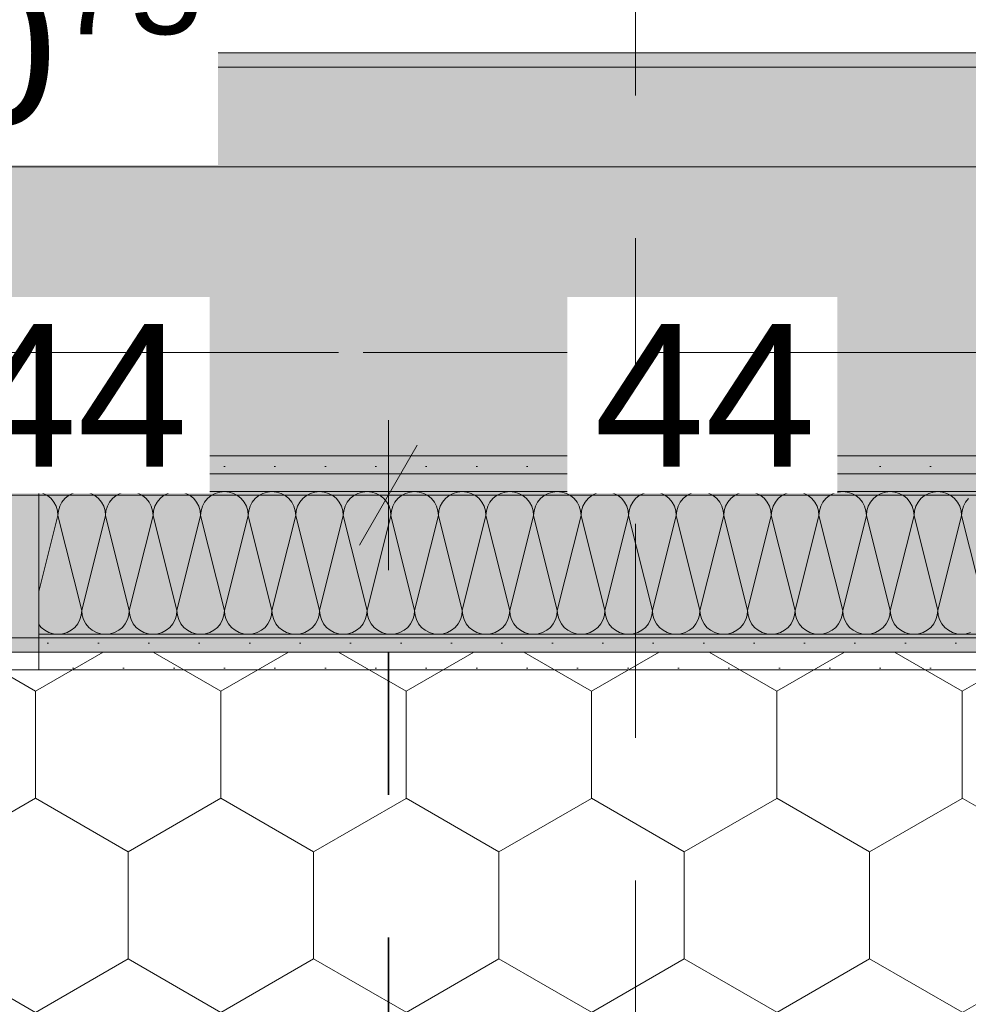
# Model space of a CAD drawing. Header units: metres. Extents: x -3.6 to 85.2, y -11 to 16.8.
# Tile 89 of 256: x 10.056 to 10.721, y 7.843 to 8.533. Entities that reach past the tile are written whole.
import ezdxf

# ---------------------------------------------------------------- set-up
doc = ezdxf.new("R2010")
doc.units = ezdxf.units.M
doc.header["$MEASUREMENT"] = 0
for name, pattern in [('Achse', [0.2, 0.1, -0.05, 0, -0.05]), ('Punktlinie weit', [0.06, 0.01, -0.05]), ('Schnittlinie', [0.3, 0.15, -0.075, 0, -0.075]), ('Strichlinie doppelt', [0.546806, 0.264583, -0.105833, 0.070556, -0.105833]), ('Wipeout_Contour', [1, 0, -1])]:
    doc.linetypes.add(name, pattern=pattern)
for name, color, linetype in [('154 - Bemaßung_ Beschriftung.Ausbau - Deckenspiegel', 7, 'Continuous'), ('201a - Marker.Schnitt - optisch Grundriss', 7, 'Continuous'), ('451 - Universal.Achsen Raster', 7, 'Continuous'), ('608 - Struktur.Träger', 7, 'Continuous'), ('Neubau_606 - Struktur.Wand Innen Ausbau', 7, 'Continuous'), ('Neubau_651 - Abdeckung.Decke abgehängt_ bekleidet', 7, 'Continuous'), ('Neubau_653 - Abdeckung.TB Verkofferung', 7, 'Continuous')]:
    doc.layers.add(name, color=color, linetype=linetype)
doc.styles.add('ERSTELLTER_STIL_2', font='txt')
doc.dimstyles.new('ERSTELLTER_STIL__1', dxfattribs={"dimtxt": 0.1, "dimasz": 0.0532, "dimexe": 0.18, "dimexo": 0.0625, "dimgap": 0, "dimtad": 1, "dimtih": 1, "dimtoh": 1, "dimzin": 0, "dimdsep": 46, "dimtxsty": 'ERSTELLTER_STIL_2', "dimblk": 'ARROWHEAD_2', "dimblk1": 'ARROWHEAD_2', "dimblk2": 'ARROWHEAD_2', "dimcen": 0.09, "dimse1": 1, "dimse2": 1, "dimclrd": 7, "dimclre": 7, "dimclrt": 7, "dimazin": 0, "dimtfac": 1, "dimtdec": 4, "dimtmove": 0, "dimatfit": 3, "dimfxl": 1, "dimtolj": 1, "dimtzin": 0, "dimarcsym": 0})
pattern_1 = [(45, (0, 0), (-0.01767767, 0.01767767), [0, -0.025])]

# ---------------------------------------------------------------- blocks, each defined once
blk = doc.blocks.new('*X38')
at = {"layer": 'Neubau_606 - Struktur.Wand Innen Ausbau', "color": 7, "linetype": 'Continuous', "lineweight": 5}
for p, q in [((10.07304, 8.20121), (10.06999, 8.20214)), ((10.07593, 8.19967), (10.07304, 8.20121)), ((10.07845, 8.1976), (10.07593, 8.19967)), ((10.08052, 8.19508), (10.07845, 8.1976)), ((10.08821, 8.1976), (10.08614, 8.19508)), ((10.09074, 8.19967), (10.08821, 8.1976)), ((10.09362, 8.20121), (10.09074, 8.19967)), ((10.09675, 8.20216), (10.09362, 8.20121)), ((10.1, 8.20248), (10.09675, 8.20216)), ((10.10325, 8.20216), (10.1, 8.20248)), ((10.10638, 8.20121), (10.10325, 8.20216)), ((10.10926, 8.19967), (10.10638, 8.20121)), ((10.11179, 8.1976), (10.10926, 8.19967)), ((10.11386, 8.19508), (10.11179, 8.1976)), ((10.12155, 8.1976), (10.11948, 8.19508)), ((10.12407, 8.19967), (10.12155, 8.1976)), ((10.12696, 8.20121), (10.12407, 8.19967)), ((10.13008, 8.20216), (10.12696, 8.20121)), ((10.13333, 8.20248), (10.13008, 8.20216)), ((10.13658, 8.20216), (10.13333, 8.20248)), ((10.13971, 8.20121), (10.13658, 8.20216)), ((10.14259, 8.19967), (10.13971, 8.20121)), ((10.14512, 8.1976), (10.14259, 8.19967)), ((10.14719, 8.19508), (10.14512, 8.1976)), ((10.15488, 8.1976), (10.15281, 8.19508)), ((10.15741, 8.19967), (10.15488, 8.1976)), ((10.16029, 8.20121), (10.15741, 8.19967)), ((10.16342, 8.20216), (10.16029, 8.20121)), ((10.16667, 8.20248), (10.16342, 8.20216)), ((10.16992, 8.20216), (10.16667, 8.20248)), ((10.17304, 8.20121), (10.16992, 8.20216)), ((10.17593, 8.19967), (10.17304, 8.20121)), ((10.17845, 8.1976), (10.17593, 8.19967)), ((10.18052, 8.19508), (10.17845, 8.1976)), ((10.18821, 8.1976), (10.18614, 8.19508)), ((10.19074, 8.19967), (10.18821, 8.1976)), ((10.19362, 8.20121), (10.19074, 8.19967)), ((10.19675, 8.20216), (10.19362, 8.20121)), ((10.2, 8.20248), (10.19675, 8.20216)), ((10.20325, 8.20216), (10.2, 8.20248)), ((10.20638, 8.20121), (10.20325, 8.20216)), ((10.20926, 8.19967), (10.20638, 8.20121)), ((10.21179, 8.1976), (10.20926, 8.19967)), ((10.21386, 8.19508), (10.21179, 8.1976)), ((10.22155, 8.1976), (10.21948, 8.19508)), ((10.22407, 8.19967), (10.22155, 8.1976)), ((10.22696, 8.20121), (10.22407, 8.19967)), ((10.23008, 8.20216), (10.22696, 8.20121)), ((10.23333, 8.20248), (10.23008, 8.20216)), ((10.23658, 8.20216), (10.23333, 8.20248)), ((10.23971, 8.20121), (10.23658, 8.20216)), ((10.24259, 8.19967), (10.23971, 8.20121)), ((10.24512, 8.1976), (10.24259, 8.19967)), ((10.24719, 8.19508), (10.24512, 8.1976)), ((10.25488, 8.1976), (10.25281, 8.19508)), ((10.25741, 8.19967), (10.25488, 8.1976)), ((10.26029, 8.20121), (10.25741, 8.19967)), ((10.26342, 8.20216), (10.26029, 8.20121)), ((10.26667, 8.20248), (10.26342, 8.20216)), ((10.26992, 8.20216), (10.26667, 8.20248)), ((10.27304, 8.20121), (10.26992, 8.20216)), ((10.27593, 8.19967), (10.27304, 8.20121)), ((10.27845, 8.1976), (10.27593, 8.19967)), ((10.28052, 8.19508), (10.27845, 8.1976)), ((10.28821, 8.1976), (10.28614, 8.19508)), ((10.29074, 8.19967), (10.28821, 8.1976)), ((10.29362, 8.20121), (10.29074, 8.19967)), ((10.29675, 8.20216), (10.29362, 8.20121)), ((10.3, 8.20248), (10.29675, 8.20216)), ((10.30325, 8.20216), (10.3, 8.20248)), ((10.30638, 8.20121), (10.30325, 8.20216)), ((10.30926, 8.19967), (10.30638, 8.20121)), ((10.31179, 8.1976), (10.30926, 8.19967)), ((10.31386, 8.19508), (10.31179, 8.1976)), ((10.32155, 8.1976), (10.31948, 8.19508)), ((10.32407, 8.19967), (10.32155, 8.1976)), ((10.32696, 8.20121), (10.32407, 8.19967)), ((10.33008, 8.20216), (10.32696, 8.20121)), ((10.33333, 8.20248), (10.33008, 8.20216)), ((10.33658, 8.20216), (10.33333, 8.20248)), ((10.33971, 8.20121), (10.33658, 8.20216)), ((10.34259, 8.19967), (10.33971, 8.20121)), ((10.34512, 8.1976), (10.34259, 8.19967)), ((10.34719, 8.19508), (10.34512, 8.1976)), ((10.35488, 8.1976), (10.35281, 8.19508)), ((10.35741, 8.19967), (10.35488, 8.1976)), ((10.36029, 8.20121), (10.35741, 8.19967)), ((10.36342, 8.20216), (10.36029, 8.20121)), ((10.36667, 8.20248), (10.36342, 8.20216)), ((10.36992, 8.20216), (10.36667, 8.20248)), ((10.37304, 8.20121), (10.36992, 8.20216)), ((10.37593, 8.19967), (10.37304, 8.20121)), ((10.37845, 8.1976), (10.37593, 8.19967)), ((10.38052, 8.19508), (10.37845, 8.1976)), ((10.38821, 8.1976), (10.38614, 8.19508)), ((10.39074, 8.19967), (10.38821, 8.1976)), ((10.39362, 8.20121), (10.39074, 8.19967)), ((10.39675, 8.20216), (10.39362, 8.20121)), ((10.4, 8.20248), (10.39675, 8.20216)), ((10.40325, 8.20216), (10.4, 8.20248)), ((10.40638, 8.20121), (10.40325, 8.20216)), ((10.40926, 8.19967), (10.40638, 8.20121)), ((10.41179, 8.1976), (10.40926, 8.19967)), ((10.41386, 8.19508), (10.41179, 8.1976)), ((10.42155, 8.1976), (10.41948, 8.19508)), ((10.42407, 8.19967), (10.42155, 8.1976)), ((10.42696, 8.20121), (10.42407, 8.19967)), ((10.43008, 8.20216), (10.42696, 8.20121)), ((10.43333, 8.20248), (10.43008, 8.20216)), ((10.43658, 8.20216), (10.43333, 8.20248)), ((10.43971, 8.20121), (10.43658, 8.20216)), ((10.44259, 8.19967), (10.43971, 8.20121)), ((10.44512, 8.1976), (10.44259, 8.19967)), ((10.44719, 8.19508), (10.44512, 8.1976)), ((10.45488, 8.1976), (10.45281, 8.19508)), ((10.45741, 8.19967), (10.45488, 8.1976)), ((10.46029, 8.20121), (10.45741, 8.19967)), ((10.46342, 8.20216), (10.46029, 8.20121)), ((10.46667, 8.20248), (10.46342, 8.20216)), ((10.46992, 8.20216), (10.46667, 8.20248)), ((10.47304, 8.20121), (10.46992, 8.20216)), ((10.47593, 8.19967), (10.47304, 8.20121)), ((10.47845, 8.1976), (10.47593, 8.19967)), ((10.48052, 8.19508), (10.47845, 8.1976)), ((10.48821, 8.1976), (10.48614, 8.19508)), ((10.49074, 8.19967), (10.48821, 8.1976)), ((10.49362, 8.20121), (10.49074, 8.19967)), ((10.49675, 8.20216), (10.49362, 8.20121)), ((10.5, 8.20248), (10.49675, 8.20216)), ((10.50325, 8.20216), (10.5, 8.20248)), ((10.50638, 8.20121), (10.50325, 8.20216)), ((10.50926, 8.19967), (10.50638, 8.20121)), ((10.51179, 8.1976), (10.50926, 8.19967)), ((10.51386, 8.19508), (10.51179, 8.1976)), ((10.52155, 8.1976), (10.51948, 8.19508)), ((10.52407, 8.19967), (10.52155, 8.1976)), ((10.52696, 8.20121), (10.52407, 8.19967)), ((10.53008, 8.20216), (10.52696, 8.20121)), ((10.53333, 8.20248), (10.53008, 8.20216)), ((10.53658, 8.20216), (10.53333, 8.20248)), ((10.53971, 8.20121), (10.53658, 8.20216)), ((10.54259, 8.19967), (10.53971, 8.20121)), ((10.54512, 8.1976), (10.54259, 8.19967)), ((10.54719, 8.19508), (10.54512, 8.1976)), ((10.55488, 8.1976), (10.55281, 8.19508)), ((10.55741, 8.19967), (10.55488, 8.1976)), ((10.56029, 8.20121), (10.55741, 8.19967)), ((10.56342, 8.20216), (10.56029, 8.20121)), ((10.56667, 8.20248), (10.56342, 8.20216)), ((10.56992, 8.20216), (10.56667, 8.20248)), ((10.57304, 8.20121), (10.56992, 8.20216)), ((10.57593, 8.19967), (10.57304, 8.20121)), ((10.57845, 8.1976), (10.57593, 8.19967)), ((10.58052, 8.19508), (10.57845, 8.1976)), ((10.58821, 8.1976), (10.58614, 8.19508)), ((10.59074, 8.19967), (10.58821, 8.1976)), ((10.59362, 8.20121), (10.59074, 8.19967)), ((10.59675, 8.20216), (10.59362, 8.20121)), ((10.6, 8.20248), (10.59675, 8.20216)), ((10.60325, 8.20216), (10.6, 8.20248)), ((10.60638, 8.20121), (10.60325, 8.20216)), ((10.60926, 8.19967), (10.60638, 8.20121)), ((10.61179, 8.1976), (10.60926, 8.19967)), ((10.61386, 8.19508), (10.61179, 8.1976)), ((10.62155, 8.1976), (10.61948, 8.19508)), ((10.62407, 8.19967), (10.62155, 8.1976)), ((10.62696, 8.20121), (10.62407, 8.19967)), ((10.63008, 8.20216), (10.62696, 8.20121)), ((10.63333, 8.20248), (10.63008, 8.20216)), ((10.63658, 8.20216), (10.63333, 8.20248)), ((10.63971, 8.20121), (10.63658, 8.20216)), ((10.64259, 8.19967), (10.63971, 8.20121)), ((10.64512, 8.1976), (10.64259, 8.19967)), ((10.64719, 8.19508), (10.64512, 8.1976)), ((10.65488, 8.1976), (10.65281, 8.19508)), ((10.65741, 8.19967), (10.65488, 8.1976)), ((10.66029, 8.20121), (10.65741, 8.19967)), ((10.66342, 8.20216), (10.66029, 8.20121)), ((10.66667, 8.20248), (10.66342, 8.20216)), ((10.66992, 8.20216), (10.66667, 8.20248)), ((10.67304, 8.20121), (10.66992, 8.20216)), ((10.67593, 8.19967), (10.67304, 8.20121)), ((10.67845, 8.1976), (10.67593, 8.19967)), ((10.68052, 8.19508), (10.67845, 8.1976)), ((10.68821, 8.1976), (10.68614, 8.19508)), ((10.69074, 8.19967), (10.68821, 8.1976)), ((10.69362, 8.20121), (10.69074, 8.19967)), ((10.69675, 8.20216), (10.69362, 8.20121)), ((10.7, 8.20248), (10.69675, 8.20216)), ((10.70325, 8.20216), (10.7, 8.20248)), ((10.70638, 8.20121), (10.70325, 8.20216)), ((10.70926, 8.19967), (10.70638, 8.20121)), ((10.71179, 8.1976), (10.70926, 8.19967)), ((10.71386, 8.19508), (10.71179, 8.1976)), ((10.72155, 8.1976), (10.71948, 8.19508)), ((10.08206, 8.19219), (10.08052, 8.19508)), ((10.08301, 8.18907), (10.08206, 8.19219)), ((10.0846, 8.19219), (10.08365, 8.18907)), ((10.08614, 8.19508), (10.0846, 8.19219)), ((10.1154, 8.19219), (10.11386, 8.19508)), ((10.11635, 8.18907), (10.1154, 8.19219)), ((10.11794, 8.19219), (10.11699, 8.18907)), ((10.11948, 8.19508), (10.11794, 8.19219)), ((10.14873, 8.19219), (10.14719, 8.19508)), ((10.14968, 8.18907), (10.14873, 8.19219)), ((10.15127, 8.19219), (10.15032, 8.18907)), ((10.15281, 8.19508), (10.15127, 8.19219)), ((10.18206, 8.19219), (10.18052, 8.19508)), ((10.18301, 8.18907), (10.18206, 8.19219)), ((10.1846, 8.19219), (10.18365, 8.18907)), ((10.18614, 8.19508), (10.1846, 8.19219)), ((10.2154, 8.19219), (10.21386, 8.19508)), ((10.21635, 8.18907), (10.2154, 8.19219)), ((10.21794, 8.19219), (10.21699, 8.18907)), ((10.21948, 8.19508), (10.21794, 8.19219)), ((10.24873, 8.19219), (10.24719, 8.19508)), ((10.24968, 8.18907), (10.24873, 8.19219)), ((10.25127, 8.19219), (10.25032, 8.18907)), ((10.25281, 8.19508), (10.25127, 8.19219)), ((10.28206, 8.19219), (10.28052, 8.19508)), ((10.28301, 8.18907), (10.28206, 8.19219)), ((10.2846, 8.19219), (10.28365, 8.18907)), ((10.28614, 8.19508), (10.2846, 8.19219)), ((10.3154, 8.19219), (10.31386, 8.19508)), ((10.31635, 8.18907), (10.3154, 8.19219)), ((10.31794, 8.19219), (10.31699, 8.18907)), ((10.31948, 8.19508), (10.31794, 8.19219)), ((10.34873, 8.19219), (10.34719, 8.19508)), ((10.34968, 8.18907), (10.34873, 8.19219)), ((10.35127, 8.19219), (10.35032, 8.18907)), ((10.35281, 8.19508), (10.35127, 8.19219)), ((10.38206, 8.19219), (10.38052, 8.19508)), ((10.38301, 8.18907), (10.38206, 8.19219)), ((10.3846, 8.19219), (10.38365, 8.18907)), ((10.38614, 8.19508), (10.3846, 8.19219)), ((10.4154, 8.19219), (10.41386, 8.19508)), ((10.41635, 8.18907), (10.4154, 8.19219)), ((10.41794, 8.19219), (10.41699, 8.18907)), ((10.41948, 8.19508), (10.41794, 8.19219)), ((10.44873, 8.19219), (10.44719, 8.19508)), ((10.44968, 8.18907), (10.44873, 8.19219)), ((10.45127, 8.19219), (10.45032, 8.18907)), ((10.45281, 8.19508), (10.45127, 8.19219)), ((10.48206, 8.19219), (10.48052, 8.19508)), ((10.48301, 8.18907), (10.48206, 8.19219)), ((10.4846, 8.19219), (10.48365, 8.18907)), ((10.48614, 8.19508), (10.4846, 8.19219)), ((10.5154, 8.19219), (10.51386, 8.19508)), ((10.51635, 8.18907), (10.5154, 8.19219)), ((10.51794, 8.19219), (10.51699, 8.18907)), ((10.51948, 8.19508), (10.51794, 8.19219)), ((10.54873, 8.19219), (10.54719, 8.19508)), ((10.54968, 8.18907), (10.54873, 8.19219)), ((10.55127, 8.19219), (10.55032, 8.18907)), ((10.55281, 8.19508), (10.55127, 8.19219)), ((10.58206, 8.19219), (10.58052, 8.19508)), ((10.58301, 8.18907), (10.58206, 8.19219)), ((10.5846, 8.19219), (10.58365, 8.18907)), ((10.58614, 8.19508), (10.5846, 8.19219)), ((10.6154, 8.19219), (10.61386, 8.19508)), ((10.61635, 8.18907), (10.6154, 8.19219)), ((10.61794, 8.19219), (10.61699, 8.18907)), ((10.61948, 8.19508), (10.61794, 8.19219)), ((10.64873, 8.19219), (10.64719, 8.19508)), ((10.64968, 8.18907), (10.64873, 8.19219)), ((10.65127, 8.19219), (10.65032, 8.18907)), ((10.65281, 8.19508), (10.65127, 8.19219)), ((10.68206, 8.19219), (10.68052, 8.19508)), ((10.68301, 8.18907), (10.68206, 8.19219)), ((10.6846, 8.19219), (10.68365, 8.18907)), ((10.68614, 8.19508), (10.6846, 8.19219)), ((10.7154, 8.19219), (10.71386, 8.19508)), ((10.71635, 8.18907), (10.7154, 8.19219)), ((10.71794, 8.19219), (10.71699, 8.18907)), ((10.71948, 8.19508), (10.71794, 8.19219)), ((10.06999, 8.13244), (10.08333, 8.18582)), ((10.08333, 8.18582), (10.08301, 8.18907)), ((10.08365, 8.18907), (10.08333, 8.18582)), ((10.1, 8.11915), (10.08333, 8.18582)), ((10.1, 8.11915), (10.11667, 8.18582)), ((10.11667, 8.18582), (10.11635, 8.18907)), ((10.11699, 8.18907), (10.11667, 8.18582)), ((10.13333, 8.11915), (10.11667, 8.18582)), ((10.13333, 8.11915), (10.15, 8.18582)), ((10.15, 8.18582), (10.14968, 8.18907)), ((10.15032, 8.18907), (10.15, 8.18582)), ((10.16667, 8.11915), (10.15, 8.18582)), ((10.16667, 8.11915), (10.18333, 8.18582)), ((10.18333, 8.18582), (10.18301, 8.18907)), ((10.18365, 8.18907), (10.18333, 8.18582)), ((10.2, 8.11915), (10.18333, 8.18582)), ((10.2, 8.11915), (10.21667, 8.18582)), ((10.21667, 8.18582), (10.21635, 8.18907)), ((10.21699, 8.18907), (10.21667, 8.18582)), ((10.23333, 8.11915), (10.21667, 8.18582)), ((10.23333, 8.11915), (10.25, 8.18582)), ((10.25, 8.18582), (10.24968, 8.18907)), ((10.25032, 8.18907), (10.25, 8.18582)), ((10.26667, 8.11915), (10.25, 8.18582)), ((10.26667, 8.11915), (10.28333, 8.18582)), ((10.28333, 8.18582), (10.28301, 8.18907)), ((10.28365, 8.18907), (10.28333, 8.18582)), ((10.3, 8.11915), (10.28333, 8.18582)), ((10.3, 8.11915), (10.31667, 8.18582)), ((10.31667, 8.18582), (10.31635, 8.18907)), ((10.31699, 8.18907), (10.31667, 8.18582)), ((10.33333, 8.11915), (10.31667, 8.18582)), ((10.33333, 8.11915), (10.35, 8.18582)), ((10.35, 8.18582), (10.34968, 8.18907)), ((10.35032, 8.18907), (10.35, 8.18582)), ((10.36667, 8.11915), (10.35, 8.18582)), ((10.36667, 8.11915), (10.38333, 8.18582)), ((10.38333, 8.18582), (10.38301, 8.18907)), ((10.38365, 8.18907), (10.38333, 8.18582)), ((10.4, 8.11915), (10.38333, 8.18582)), ((10.4, 8.11915), (10.41667, 8.18582)), ((10.41667, 8.18582), (10.41635, 8.18907)), ((10.41699, 8.18907), (10.41667, 8.18582)), ((10.43333, 8.11915), (10.41667, 8.18582)), ((10.43333, 8.11915), (10.45, 8.18582)), ((10.45, 8.18582), (10.44968, 8.18907)), ((10.45032, 8.18907), (10.45, 8.18582)), ((10.46667, 8.11915), (10.45, 8.18582)), ((10.46667, 8.11915), (10.48333, 8.18582)), ((10.48333, 8.18582), (10.48301, 8.18907)), ((10.48365, 8.18907), (10.48333, 8.18582)), ((10.5, 8.11915), (10.48333, 8.18582)), ((10.5, 8.11915), (10.51667, 8.18582)), ((10.51667, 8.18582), (10.51635, 8.18907)), ((10.51699, 8.18907), (10.51667, 8.18582)), ((10.53333, 8.11915), (10.51667, 8.18582)), ((10.53333, 8.11915), (10.55, 8.18582)), ((10.55, 8.18582), (10.54968, 8.18907)), ((10.55032, 8.18907), (10.55, 8.18582)), ((10.56667, 8.11915), (10.55, 8.18582)), ((10.56667, 8.11915), (10.58333, 8.18582)), ((10.58333, 8.18582), (10.58301, 8.18907)), ((10.58365, 8.18907), (10.58333, 8.18582)), ((10.6, 8.11915), (10.58333, 8.18582)), ((10.6, 8.11915), (10.61667, 8.18582)), ((10.61667, 8.18582), (10.61635, 8.18907)), ((10.61699, 8.18907), (10.61667, 8.18582)), ((10.63333, 8.11915), (10.61667, 8.18582)), ((10.63333, 8.11915), (10.65, 8.18582)), ((10.65, 8.18582), (10.64968, 8.18907)), ((10.65032, 8.18907), (10.65, 8.18582)), ((10.66667, 8.11915), (10.65, 8.18582)), ((10.66667, 8.11915), (10.68333, 8.18582)), ((10.68333, 8.18582), (10.68301, 8.18907)), ((10.68365, 8.18907), (10.68333, 8.18582)), ((10.7, 8.11915), (10.68333, 8.18582)), ((10.7, 8.11915), (10.71667, 8.18582)), ((10.71667, 8.18582), (10.71635, 8.18907)), ((10.71699, 8.18907), (10.71667, 8.18582)), ((10.73333, 8.11915), (10.71667, 8.18582)), ((10.09873, 8.11277), (10.09968, 8.1159)), ((10.09968, 8.1159), (10.1, 8.11915)), ((10.1, 8.11915), (10.10032, 8.1159)), ((10.10032, 8.1159), (10.10127, 8.11277)), ((10.13206, 8.11277), (10.13301, 8.1159)), ((10.13301, 8.1159), (10.13333, 8.11915)), ((10.13333, 8.11915), (10.13365, 8.1159)), ((10.13365, 8.1159), (10.1346, 8.11277)), ((10.1654, 8.11277), (10.16635, 8.1159)), ((10.16635, 8.1159), (10.16667, 8.11915)), ((10.16667, 8.11915), (10.16699, 8.1159)), ((10.16699, 8.1159), (10.16794, 8.11277)), ((10.19873, 8.11277), (10.19968, 8.1159)), ((10.19968, 8.1159), (10.2, 8.11915)), ((10.2, 8.11915), (10.20032, 8.1159)), ((10.20032, 8.1159), (10.20127, 8.11277)), ((10.23206, 8.11277), (10.23301, 8.1159)), ((10.23301, 8.1159), (10.23333, 8.11915)), ((10.23333, 8.11915), (10.23365, 8.1159)), ((10.23365, 8.1159), (10.2346, 8.11277)), ((10.2654, 8.11277), (10.26635, 8.1159)), ((10.26635, 8.1159), (10.26667, 8.11915)), ((10.26667, 8.11915), (10.26699, 8.1159)), ((10.26699, 8.1159), (10.26794, 8.11277)), ((10.29873, 8.11277), (10.29968, 8.1159)), ((10.29968, 8.1159), (10.3, 8.11915)), ((10.3, 8.11915), (10.30032, 8.1159)), ((10.30032, 8.1159), (10.30127, 8.11277)), ((10.33206, 8.11277), (10.33301, 8.1159)), ((10.33301, 8.1159), (10.33333, 8.11915)), ((10.33333, 8.11915), (10.33365, 8.1159)), ((10.33365, 8.1159), (10.3346, 8.11277)), ((10.3654, 8.11277), (10.36635, 8.1159)), ((10.36635, 8.1159), (10.36667, 8.11915)), ((10.36667, 8.11915), (10.36699, 8.1159)), ((10.36699, 8.1159), (10.36794, 8.11277)), ((10.39873, 8.11277), (10.39968, 8.1159)), ((10.39968, 8.1159), (10.4, 8.11915)), ((10.4, 8.11915), (10.40032, 8.1159)), ((10.40032, 8.1159), (10.40127, 8.11277)), ((10.43206, 8.11277), (10.43301, 8.1159)), ((10.43301, 8.1159), (10.43333, 8.11915)), ((10.43333, 8.11915), (10.43365, 8.1159)), ((10.43365, 8.1159), (10.4346, 8.11277)), ((10.4654, 8.11277), (10.46635, 8.1159)), ((10.46635, 8.1159), (10.46667, 8.11915)), ((10.46667, 8.11915), (10.46699, 8.1159)), ((10.46699, 8.1159), (10.46794, 8.11277)), ((10.49873, 8.11277), (10.49968, 8.1159)), ((10.49968, 8.1159), (10.5, 8.11915)), ((10.5, 8.11915), (10.50032, 8.1159)), ((10.50032, 8.1159), (10.50127, 8.11277)), ((10.53206, 8.11277), (10.53301, 8.1159)), ((10.53301, 8.1159), (10.53333, 8.11915)), ((10.53333, 8.11915), (10.53365, 8.1159)), ((10.53365, 8.1159), (10.5346, 8.11277)), ((10.5654, 8.11277), (10.56635, 8.1159)), ((10.56635, 8.1159), (10.56667, 8.11915)), ((10.56667, 8.11915), (10.56699, 8.1159)), ((10.56699, 8.1159), (10.56794, 8.11277)), ((10.59873, 8.11277), (10.59968, 8.1159)), ((10.59968, 8.1159), (10.6, 8.11915)), ((10.6, 8.11915), (10.60032, 8.1159)), ((10.60032, 8.1159), (10.60127, 8.11277)), ((10.63206, 8.11277), (10.63301, 8.1159)), ((10.63301, 8.1159), (10.63333, 8.11915)), ((10.63333, 8.11915), (10.63365, 8.1159)), ((10.63365, 8.1159), (10.6346, 8.11277)), ((10.6654, 8.11277), (10.66635, 8.1159)), ((10.66635, 8.1159), (10.66667, 8.11915)), ((10.66667, 8.11915), (10.66699, 8.1159)), ((10.66699, 8.1159), (10.66794, 8.11277)), ((10.69873, 8.11277), (10.69968, 8.1159)), ((10.69968, 8.1159), (10.7, 8.11915)), ((10.7, 8.11915), (10.70032, 8.1159)), ((10.70032, 8.1159), (10.70127, 8.11277)), ((10.06999, 8.10926), (10.07155, 8.10736)), ((10.07155, 8.10736), (10.07407, 8.10529)), ((10.09259, 8.10529), (10.09512, 8.10736)), ((10.09512, 8.10736), (10.09719, 8.10989)), ((10.09719, 8.10989), (10.09873, 8.11277)), ((10.10127, 8.11277), (10.10281, 8.10989)), ((10.10281, 8.10989), (10.10488, 8.10736)), ((10.10488, 8.10736), (10.10741, 8.10529)), ((10.12593, 8.10529), (10.12845, 8.10736)), ((10.12845, 8.10736), (10.13052, 8.10989)), ((10.13052, 8.10989), (10.13206, 8.11277)), ((10.1346, 8.11277), (10.13614, 8.10989)), ((10.13614, 8.10989), (10.13821, 8.10736)), ((10.13821, 8.10736), (10.14074, 8.10529)), ((10.15926, 8.10529), (10.16179, 8.10736)), ((10.16179, 8.10736), (10.16386, 8.10989)), ((10.16386, 8.10989), (10.1654, 8.11277)), ((10.16794, 8.11277), (10.16948, 8.10989)), ((10.16948, 8.10989), (10.17155, 8.10736)), ((10.17155, 8.10736), (10.17407, 8.10529)), ((10.19259, 8.10529), (10.19512, 8.10736)), ((10.19512, 8.10736), (10.19719, 8.10989)), ((10.19719, 8.10989), (10.19873, 8.11277)), ((10.20127, 8.11277), (10.20281, 8.10989)), ((10.20281, 8.10989), (10.20488, 8.10736)), ((10.20488, 8.10736), (10.20741, 8.10529)), ((10.22593, 8.10529), (10.22845, 8.10736)), ((10.22845, 8.10736), (10.23052, 8.10989)), ((10.23052, 8.10989), (10.23206, 8.11277)), ((10.2346, 8.11277), (10.23614, 8.10989)), ((10.23614, 8.10989), (10.23821, 8.10736)), ((10.23821, 8.10736), (10.24074, 8.10529)), ((10.25926, 8.10529), (10.26179, 8.10736)), ((10.26179, 8.10736), (10.26386, 8.10989)), ((10.26386, 8.10989), (10.2654, 8.11277)), ((10.26794, 8.11277), (10.26948, 8.10989)), ((10.26948, 8.10989), (10.27155, 8.10736)), ((10.27155, 8.10736), (10.27407, 8.10529)), ((10.29259, 8.10529), (10.29512, 8.10736)), ((10.29512, 8.10736), (10.29719, 8.10989)), ((10.29719, 8.10989), (10.29873, 8.11277)), ((10.30127, 8.11277), (10.30281, 8.10989)), ((10.30281, 8.10989), (10.30488, 8.10736)), ((10.30488, 8.10736), (10.30741, 8.10529)), ((10.32593, 8.10529), (10.32845, 8.10736)), ((10.32845, 8.10736), (10.33052, 8.10989)), ((10.33052, 8.10989), (10.33206, 8.11277)), ((10.3346, 8.11277), (10.33614, 8.10989)), ((10.33614, 8.10989), (10.33821, 8.10736)), ((10.33821, 8.10736), (10.34074, 8.10529)), ((10.35926, 8.10529), (10.36179, 8.10736)), ((10.36179, 8.10736), (10.36386, 8.10989)), ((10.36386, 8.10989), (10.3654, 8.11277)), ((10.36794, 8.11277), (10.36948, 8.10989)), ((10.36948, 8.10989), (10.37155, 8.10736)), ((10.37155, 8.10736), (10.37407, 8.10529)), ((10.39259, 8.10529), (10.39512, 8.10736)), ((10.39512, 8.10736), (10.39719, 8.10989)), ((10.39719, 8.10989), (10.39873, 8.11277)), ((10.40127, 8.11277), (10.40281, 8.10989)), ((10.40281, 8.10989), (10.40488, 8.10736)), ((10.40488, 8.10736), (10.40741, 8.10529)), ((10.42593, 8.10529), (10.42845, 8.10736)), ((10.42845, 8.10736), (10.43052, 8.10989)), ((10.43052, 8.10989), (10.43206, 8.11277)), ((10.4346, 8.11277), (10.43614, 8.10989)), ((10.43614, 8.10989), (10.43821, 8.10736)), ((10.43821, 8.10736), (10.44074, 8.10529)), ((10.45926, 8.10529), (10.46179, 8.10736)), ((10.46179, 8.10736), (10.46386, 8.10989)), ((10.46386, 8.10989), (10.4654, 8.11277)), ((10.46794, 8.11277), (10.46948, 8.10989)), ((10.46948, 8.10989), (10.47155, 8.10736)), ((10.47155, 8.10736), (10.47407, 8.10529)), ((10.49259, 8.10529), (10.49512, 8.10736)), ((10.49512, 8.10736), (10.49719, 8.10989)), ((10.49719, 8.10989), (10.49873, 8.11277)), ((10.50127, 8.11277), (10.50281, 8.10989)), ((10.50281, 8.10989), (10.50488, 8.10736)), ((10.50488, 8.10736), (10.50741, 8.10529)), ((10.52593, 8.10529), (10.52845, 8.10736)), ((10.52845, 8.10736), (10.53052, 8.10989)), ((10.53052, 8.10989), (10.53206, 8.11277)), ((10.5346, 8.11277), (10.53614, 8.10989)), ((10.53614, 8.10989), (10.53821, 8.10736)), ((10.53821, 8.10736), (10.54074, 8.10529)), ((10.55926, 8.10529), (10.56179, 8.10736)), ((10.56179, 8.10736), (10.56386, 8.10989)), ((10.56386, 8.10989), (10.5654, 8.11277)), ((10.56794, 8.11277), (10.56948, 8.10989)), ((10.56948, 8.10989), (10.57155, 8.10736)), ((10.57155, 8.10736), (10.57407, 8.10529)), ((10.59259, 8.10529), (10.59512, 8.10736)), ((10.59512, 8.10736), (10.59719, 8.10989)), ((10.59719, 8.10989), (10.59873, 8.11277)), ((10.60127, 8.11277), (10.60281, 8.10989)), ((10.60281, 8.10989), (10.60488, 8.10736)), ((10.60488, 8.10736), (10.60741, 8.10529)), ((10.62593, 8.10529), (10.62845, 8.10736)), ((10.62845, 8.10736), (10.63052, 8.10989)), ((10.63052, 8.10989), (10.63206, 8.11277)), ((10.6346, 8.11277), (10.63614, 8.10989)), ((10.63614, 8.10989), (10.63821, 8.10736)), ((10.63821, 8.10736), (10.64074, 8.10529)), ((10.65926, 8.10529), (10.66179, 8.10736)), ((10.66179, 8.10736), (10.66386, 8.10989)), ((10.66386, 8.10989), (10.6654, 8.11277)), ((10.66794, 8.11277), (10.66948, 8.10989)), ((10.66948, 8.10989), (10.67155, 8.10736)), ((10.67155, 8.10736), (10.67407, 8.10529)), ((10.69259, 8.10529), (10.69512, 8.10736)), ((10.69512, 8.10736), (10.69719, 8.10989)), ((10.69719, 8.10989), (10.69873, 8.11277)), ((10.70127, 8.11277), (10.70281, 8.10989)), ((10.70281, 8.10989), (10.70488, 8.10736)), ((10.70488, 8.10736), (10.70741, 8.10529)), ((10.07407, 8.10529), (10.07696, 8.10375)), ((10.07696, 8.10375), (10.08008, 8.1028)), ((10.08008, 8.1028), (10.08333, 8.10248)), ((10.08333, 8.10248), (10.08658, 8.1028)), ((10.08658, 8.1028), (10.08971, 8.10375)), ((10.08971, 8.10375), (10.09259, 8.10529)), ((10.10741, 8.10529), (10.11029, 8.10375)), ((10.11029, 8.10375), (10.11342, 8.1028)), ((10.11342, 8.1028), (10.11667, 8.10248)), ((10.11667, 8.10248), (10.11992, 8.1028)), ((10.11992, 8.1028), (10.12304, 8.10375)), ((10.12304, 8.10375), (10.12593, 8.10529)), ((10.14074, 8.10529), (10.14362, 8.10375)), ((10.14362, 8.10375), (10.14675, 8.1028)), ((10.14675, 8.1028), (10.15, 8.10248)), ((10.15, 8.10248), (10.15325, 8.1028)), ((10.15325, 8.1028), (10.15638, 8.10375)), ((10.15638, 8.10375), (10.15926, 8.10529)), ((10.17407, 8.10529), (10.17696, 8.10375)), ((10.17696, 8.10375), (10.18008, 8.1028)), ((10.18008, 8.1028), (10.18333, 8.10248)), ((10.18333, 8.10248), (10.18658, 8.1028)), ((10.18658, 8.1028), (10.18971, 8.10375)), ((10.18971, 8.10375), (10.19259, 8.10529)), ((10.20741, 8.10529), (10.21029, 8.10375)), ((10.21029, 8.10375), (10.21342, 8.1028)), ((10.21342, 8.1028), (10.21667, 8.10248)), ((10.21667, 8.10248), (10.21992, 8.1028)), ((10.21992, 8.1028), (10.22304, 8.10375)), ((10.22304, 8.10375), (10.22593, 8.10529)), ((10.24074, 8.10529), (10.24362, 8.10375)), ((10.24362, 8.10375), (10.24675, 8.1028)), ((10.24675, 8.1028), (10.25, 8.10248)), ((10.25, 8.10248), (10.25325, 8.1028)), ((10.25325, 8.1028), (10.25638, 8.10375)), ((10.25638, 8.10375), (10.25926, 8.10529)), ((10.27407, 8.10529), (10.27696, 8.10375)), ((10.27696, 8.10375), (10.28008, 8.1028)), ((10.28008, 8.1028), (10.28333, 8.10248)), ((10.28333, 8.10248), (10.28658, 8.1028)), ((10.28658, 8.1028), (10.28971, 8.10375)), ((10.28971, 8.10375), (10.29259, 8.10529)), ((10.30741, 8.10529), (10.31029, 8.10375)), ((10.31029, 8.10375), (10.31342, 8.1028)), ((10.31342, 8.1028), (10.31667, 8.10248)), ((10.31667, 8.10248), (10.31992, 8.1028)), ((10.31992, 8.1028), (10.32304, 8.10375)), ((10.32304, 8.10375), (10.32593, 8.10529)), ((10.34074, 8.10529), (10.34362, 8.10375)), ((10.34362, 8.10375), (10.34675, 8.1028)), ((10.34675, 8.1028), (10.35, 8.10248)), ((10.35, 8.10248), (10.35325, 8.1028)), ((10.35325, 8.1028), (10.35638, 8.10375)), ((10.35638, 8.10375), (10.35926, 8.10529)), ((10.37407, 8.10529), (10.37696, 8.10375)), ((10.37696, 8.10375), (10.38008, 8.1028)), ((10.38008, 8.1028), (10.38333, 8.10248)), ((10.38333, 8.10248), (10.38658, 8.1028)), ((10.38658, 8.1028), (10.38971, 8.10375)), ((10.38971, 8.10375), (10.39259, 8.10529)), ((10.40741, 8.10529), (10.41029, 8.10375)), ((10.41029, 8.10375), (10.41342, 8.1028)), ((10.41342, 8.1028), (10.41667, 8.10248)), ((10.41667, 8.10248), (10.41992, 8.1028)), ((10.41992, 8.1028), (10.42304, 8.10375)), ((10.42304, 8.10375), (10.42593, 8.10529)), ((10.44074, 8.10529), (10.44362, 8.10375)), ((10.44362, 8.10375), (10.44675, 8.1028)), ((10.44675, 8.1028), (10.45, 8.10248)), ((10.45, 8.10248), (10.45325, 8.1028)), ((10.45325, 8.1028), (10.45638, 8.10375)), ((10.45638, 8.10375), (10.45926, 8.10529)), ((10.47407, 8.10529), (10.47696, 8.10375)), ((10.47696, 8.10375), (10.48008, 8.1028)), ((10.48008, 8.1028), (10.48333, 8.10248)), ((10.48333, 8.10248), (10.48658, 8.1028)), ((10.48658, 8.1028), (10.48971, 8.10375)), ((10.48971, 8.10375), (10.49259, 8.10529)), ((10.50741, 8.10529), (10.51029, 8.10375)), ((10.51029, 8.10375), (10.51342, 8.1028)), ((10.51342, 8.1028), (10.51667, 8.10248)), ((10.51667, 8.10248), (10.51992, 8.1028)), ((10.51992, 8.1028), (10.52304, 8.10375)), ((10.52304, 8.10375), (10.52593, 8.10529)), ((10.54074, 8.10529), (10.54362, 8.10375)), ((10.54362, 8.10375), (10.54675, 8.1028)), ((10.54675, 8.1028), (10.55, 8.10248)), ((10.55, 8.10248), (10.55325, 8.1028)), ((10.55325, 8.1028), (10.55638, 8.10375)), ((10.55638, 8.10375), (10.55926, 8.10529)), ((10.57407, 8.10529), (10.57696, 8.10375)), ((10.57696, 8.10375), (10.58008, 8.1028)), ((10.58008, 8.1028), (10.58333, 8.10248)), ((10.58333, 8.10248), (10.58658, 8.1028)), ((10.58658, 8.1028), (10.58971, 8.10375)), ((10.58971, 8.10375), (10.59259, 8.10529)), ((10.60741, 8.10529), (10.61029, 8.10375)), ((10.61029, 8.10375), (10.61342, 8.1028)), ((10.61342, 8.1028), (10.61667, 8.10248)), ((10.61667, 8.10248), (10.61992, 8.1028)), ((10.61992, 8.1028), (10.62304, 8.10375)), ((10.62304, 8.10375), (10.62593, 8.10529)), ((10.64074, 8.10529), (10.64362, 8.10375)), ((10.64362, 8.10375), (10.64675, 8.1028)), ((10.64675, 8.1028), (10.65, 8.10248)), ((10.65, 8.10248), (10.65325, 8.1028)), ((10.65325, 8.1028), (10.65638, 8.10375)), ((10.65638, 8.10375), (10.65926, 8.10529)), ((10.67407, 8.10529), (10.67696, 8.10375)), ((10.67696, 8.10375), (10.68008, 8.1028)), ((10.68008, 8.1028), (10.68333, 8.10248)), ((10.68333, 8.10248), (10.68658, 8.1028)), ((10.68658, 8.1028), (10.68971, 8.10375)), ((10.68971, 8.10375), (10.69259, 8.10529)), ((10.70741, 8.10529), (10.71029, 8.10375)), ((10.71029, 8.10375), (10.71342, 8.1028)), ((10.71342, 8.1028), (10.71667, 8.10248)), ((10.71667, 8.10248), (10.71992, 8.1028)), ((10.71992, 8.1028), (10.72304, 8.10375))]:
    blk.add_line(p, q, dxfattribs=at)
blk = doc.blocks.new('*D254')
at = {"layer": '154 - Bemaßung_ Beschriftung.Ausbau - Deckenspiegel', "color": 7, "linetype": 'Continuous', "lineweight": 5}
for p, q in [((9.87499, 8.14748), (9.87499, 8.25248)), ((10.31499, 8.14748), (10.31499, 8.25248)), ((9.8952, 8.23498), (9.85478, 8.16498)), ((10.3352, 8.23498), (10.29478, 8.16498)), ((9.87499, 8.19998), (10.31499, 8.19998))]:
    blk.add_line(p, q, dxfattribs=at)
at = {"color": 254, "linetype": 'Wipeout_Contour', "lineweight": 0, "ltscale": 52.226844}
blk.add_wipeout([(10.00035, 8.20123), (10.18962, 8.20123), (10.18962, 8.33873), (10.00035, 8.33873)], dxfattribs=at).dxf.layer = '154 - Bemaßung_ Beschriftung.Ausbau - Deckenspiegel'
at = {"layer": '154 - Bemaßung_ Beschriftung.Ausbau - Deckenspiegel', "color": 7, "lineweight": 5, "insert": (10.0191, 8.21998), "char_height": 0.1, "attachment_point": 7, "style": 'ERSTELLTER_STIL_2'}
blk.add_mtext('\\A1;{\\pql;\\fArial|b0|i0|c0|p38;44}', dxfattribs=at)
blk = doc.blocks.new('ARROWHEAD_2')
at = {"color": 0, "linetype": 'Continuous', "lineweight": 0}
for p, q in [((-0.378, -0.655), (0.378, 0.655)), ((0, 0), (-1, 0))]:
    blk.add_line(p, q, dxfattribs=at)
blk = doc.blocks.new('*D255')
at = {"layer": '154 - Bemaßung_ Beschriftung.Ausbau - Deckenspiegel', "color": 7, "linetype": 'Continuous', "lineweight": 5}
for p, q in [((10.31499, 8.14748), (10.31499, 8.25248)), ((10.75499, 8.14748), (10.75499, 8.25248)), ((10.3352, 8.23498), (10.29478, 8.16498)), ((10.7752, 8.23498), (10.73478, 8.16498)), ((10.31499, 8.19998), (10.75499, 8.19998))]:
    blk.add_line(p, q, dxfattribs=at)
at = {"color": 254, "linetype": 'Wipeout_Contour', "lineweight": 0, "ltscale": 53.599337}
blk.add_wipeout([(10.44035, 8.20123), (10.62962, 8.20123), (10.62962, 8.33873), (10.44035, 8.33873)], dxfattribs=at).dxf.layer = '154 - Bemaßung_ Beschriftung.Ausbau - Deckenspiegel'
at = {"layer": '154 - Bemaßung_ Beschriftung.Ausbau - Deckenspiegel', "color": 7, "lineweight": 5, "insert": (10.4591, 8.21998), "char_height": 0.1, "attachment_point": 7, "style": 'ERSTELLTER_STIL_2'}
blk.add_mtext('\\A1;{\\pql;\\fArial|b0|i0|c0|p38;44}', dxfattribs=at)
blk = doc.blocks.new('*D434')
at = {"layer": '154 - Bemaßung_ Beschriftung.Ausbau - Deckenspiegel', "color": 7, "linetype": 'Continuous', "lineweight": 5}
for p, q in [((8.68999, 8.37748), (8.68999, 8.48248)), ((11.29748, 8.37748), (11.29748, 8.48248)), ((8.7102, 8.46498), (8.66978, 8.39498)), ((11.27727, 8.39498), (11.31768, 8.46498)), ((8.65576, 8.42998), (8.68999, 8.42998)), ((8.68999, 8.42998), (11.29748, 8.42998)), ((11.29748, 8.42998), (11.3317, 8.42998))]:
    blk.add_line(p, q, dxfattribs=at)
at = {"color": 254, "linetype": 'Wipeout_Contour', "lineweight": 0, "ltscale": 52.499242}
blk.add_wipeout([(9.79187, 8.43123), (10.1956, 8.43123), (10.1956, 8.56873), (9.79187, 8.56873)], dxfattribs=at).dxf.layer = '154 - Bemaßung_ Beschriftung.Ausbau - Deckenspiegel'
at = {"layer": '154 - Bemaßung_ Beschriftung.Ausbau - Deckenspiegel', "color": 7, "lineweight": 5, "insert": (9.81062, 8.43058), "char_height": 0.1, "attachment_point": 7, "style": 'ERSTELLTER_STIL_2'}
blk.add_mtext('\\A1;{\\pql;\\fArial|b0|i0|c0|p38;2,60\\fArial|b0|i0|c0|p38;\\A1{\\H.66x;\\S75^  ;}}', dxfattribs=at)

msp = doc.modelspace()

# ---------------------------------------------------------------- hatches: boundary and pattern name
at = {"layer": '608 - Struktur.Träger', "linetype": 'Continuous', "lineweight": 0, "true_color": 0x000000}
h = msp.add_hatch(dxfattribs=at)
h.set_pattern_fill('Gips_0001', color=18, style=0, pattern_type=2)
h.set_pattern_definition(pattern_1)
h.paths.add_polyline_path([(7.88999, 8.50998), (7.88999, 8.49998), (11.16999, 8.49998), (11.16999, 8.50998)])
h = msp.add_hatch(dxfattribs=at)
h.set_pattern_fill('Beton__Stahlbeton_0001', color=18, style=0, pattern_type=2)
h.set_pattern_definition([(45, (0, 0), (-0.08485281, 0.08485281), []), (45, (-0.04243, 0.04243), (-0.08485281, 0.08485281), [0.09, -0.03])])
h.paths.add_polyline_path([(0.68999, 8.49998), (0.37999, 8.49998), (0.37999, 8.09998), (0.68999, 8.09998), (7.56999, 8.09998), (7.88999, 8.09998), (11.16999, 8.09998), (11.48999, 8.09998), (14.76999, 8.09998), (15.08999, 8.09998), (18.36999, 8.09998), (18.68999, 8.09998), (25.56999, 8.09998), (25.88999, 8.09998), (29.25, 8.09998), (29.39, 8.09998), (32.76999, 8.09998), (33.08999, 8.09998), (36.46999, 8.09998), (36.58999, 8.09998), (39.96999, 8.09998), (40.28999, 8.09998), (47.16999, 8.09998), (47.48999, 8.09998), (50.76999, 8.09998), (51.08999, 8.09998), (54.36999, 8.09998), (54.68999, 8.09998), (61.56999, 8.09998), (61.87999, 8.09998), (61.87999, 8.49998), (61.56999, 8.49998), (58.195, 8.49998), (58.05, 8.49998), (54.68999, 8.49998), (54.36999, 8.49998), (51.08999, 8.49998), (50.76999, 8.49998), (47.48999, 8.49998), (47.16999, 8.49998), (40.28999, 8.49998), (39.96999, 8.49998), (36.58999, 8.49998), (36.46999, 8.49998), (33.08999, 8.49998), (32.76999, 8.49998), (29.39, 8.49998), (29.25, 8.49998), (25.88999, 8.49998), (25.56999, 8.49998), (22.19996, 8.49998), (22.04996, 8.49998), (18.68999, 8.49998), (18.36999, 8.49998), (15.08999, 8.49998), (14.76999, 8.49998), (11.48999, 8.49998), (11.16999, 8.49998), (7.88999, 8.49998), (7.56999, 8.49998)])
h = msp.add_hatch(dxfattribs=at)
h.set_pattern_fill('Gips_0001', color=18, style=0, pattern_type=2)
h.set_pattern_definition(pattern_1)
h.paths.add_polyline_path([(7.88999, 8.09998), (7.88999, 8.08998), (11.16999, 8.08998), (11.16999, 8.09998)])
at = {"layer": 'Neubau_606 - Struktur.Wand Innen Ausbau', "linetype": 'Continuous', "lineweight": 0, "true_color": 0x000000}
h = msp.add_hatch(dxfattribs=at)
h.set_pattern_fill('Gips_0001', color=18, style=0, pattern_type=2)
h.set_pattern_definition(pattern_1)
h.paths.add_polyline_path([(10.06999, 8.22748), (10.06999, 8.21498), (11.16999, 8.21498), (11.16999, 8.22748)])
h = msp.add_hatch(dxfattribs=at)
h.set_pattern_fill('Gips_0001', color=18, style=0, pattern_type=2)
h.set_pattern_definition(pattern_1)
h.paths.add_polyline_path([(10.06999, 8.21498), (10.06999, 8.20248), (11.16999, 8.20248), (11.16999, 8.21498)])
h = msp.add_hatch(dxfattribs=at)
h.set_pattern_fill('Gips_0001', color=18, style=0, pattern_type=2)
h.set_pattern_definition(pattern_1)
h.paths.add_polyline_path([(11.16999, 8.10248), (10.06999, 8.10248), (10.06999, 8.08998), (11.16999, 8.08998)])
h = msp.add_hatch(dxfattribs=at)
h.set_pattern_fill('Gips_0001', color=18, style=0, pattern_type=2)
h.set_pattern_definition(pattern_1)
h.paths.add_polyline_path([(10.06999, 8.08998), (10.06999, 8.07748), (11.29748, 8.07748), (11.29748, 8.08998)])
at = {"layer": 'Neubau_651 - Abdeckung.Decke abgehängt_ bekleidet', "linetype": 'Continuous', "lineweight": 13, "true_color": 0xffbfbf}
h = msp.add_hatch(dxfattribs=at)
h.set_pattern_fill('sechseckig_0001', color=254, style=0, pattern_type=2)
h.set_pattern_definition([(90, (0, 0), (-0.1299038, 0), [0.075, -0.15]), (90, (-0.06495, 0.1125), (-0.1299038, 0), [0.075, -0.15]), (150, (5e-18, 0.075), (0.0649519, 0.1125), [0.075, -0.15]), (150, (-0.1299, 0.075), (0.0649519, 0.1125), [0.075, -0.15]), (210, (0, 0), (-0.0649519, 0.1125), [0.075, -0.15]), (210, (-0.1299, 8e-18), (-0.0649519, 0.1125), [0.075, -0.15])])
h.paths.add_polyline_path([(11.29748, 8.08998), (8.68999, 8.08998), (8.68999, 6.00998), (11.29748, 6.00998)])
h.paths.add_polyline_path([(9.17499, 7.38998), (9.87499, 7.38998), (9.87499, 6.70998), (9.17499, 6.70998)], flags=0)

# ---------------------------------------------------------------- linework, layer by layer
at = {"layer": '608 - Struktur.Träger', "color": 7, "linetype": 'Continuous', "lineweight": 13}
for p, q in [((0.37999, 8.50998), (61.87999, 8.50998)), ((11.16999, 8.49998), (7.88999, 8.49998)), ((0.37999, 8.08998), (61.87999, 8.08998))]:
    msp.add_line(p, q, dxfattribs=at)
at = {"layer": '608 - Struktur.Träger', "color": 7, "linetype": 'Continuous', "lineweight": 5}
for p, q in [((11.16999, 8.50998), (7.88999, 8.50998)), ((11.16999, 8.08998), (7.88999, 8.08998))]:
    msp.add_line(p, q, dxfattribs=at)
at = {"layer": '608 - Struktur.Träger', "color": 7, "linetype": 'Achse', "lineweight": 9}
msp.add_line((0.37999, 8.29998), (61.87999, 8.29998), dxfattribs=at)
at = {"layer": '608 - Struktur.Träger', "color": 7, "linetype": 'Continuous', "lineweight": 13, "flags": 128}
msp.add_lwpolyline([(32.76999, 8.09998), (29.39, 8.09998), (29.25, 8.09998), (25.88999, 8.09998), (25.56999, 8.09998), (18.68999, 8.09998), (18.36999, 8.09998), (15.08999, 8.09998), (14.76999, 8.09998), (11.48999, 8.09998), (11.16999, 8.09998), (7.88999, 8.09998), (7.56999, 8.09998), (0.68999, 8.09998), (0.37999, 8.09998)], dxfattribs=at)
at = {"layer": 'Neubau_606 - Struktur.Wand Innen Ausbau', "color": 1, "linetype": 'Continuous', "lineweight": 13}
for p, q in [((10.06999, 8.22748), (9.05999, 8.22748)), ((10.06999, 8.21498), (10.06999, 8.22748)), ((10.06999, 8.20248), (10.06999, 8.21498)), ((10.06999, 8.20248), (11.16999, 8.20248)), ((10.06999, 8.10248), (10.06999, 8.20248)), ((10.06999, 8.10248), (11.16999, 8.10248)), ((10.06999, 8.08998), (10.06999, 8.10248)), ((10.06999, 8.07748), (10.06999, 8.08998)), ((9.05999, 8.07748), (10.06999, 8.07748))]:
    msp.add_line(p, q, dxfattribs=at)
at = {"layer": 'Neubau_606 - Struktur.Wand Innen Ausbau', "color": 1, "linetype": 'Continuous', "lineweight": 9}
for p, q in [((10.06999, 8.21498), (11.16999, 8.21498)), ((10.06999, 8.08998), (11.16999, 8.08998))]:
    msp.add_line(p, q, dxfattribs=at)
at = {"layer": 'Neubau_606 - Struktur.Wand Innen Ausbau', "color": 1, "linetype": 'Continuous', "lineweight": 13, "flags": 128}
for points in [[(11.16999, 8.22748), (10.06999, 8.22748)], [(10.06999, 8.07748), (11.29748, 8.07748)]]:
    msp.add_lwpolyline(points, dxfattribs=at)
at = {"layer": 'Neubau_651 - Abdeckung.Decke abgehängt_ bekleidet', "color": 1, "linetype": 'Achse', "lineweight": 35}
msp.add_line((10.31499, 8.08998), (10.31499, 6.00998), dxfattribs=at)
at = {"layer": 'Neubau_651 - Abdeckung.Decke abgehängt_ bekleidet', "color": 1, "linetype": 'Punktlinie weit', "lineweight": 13, "flags": 128}
msp.add_lwpolyline([(11.29748, 8.08998), (8.68999, 8.08998), (8.68999, 6.00998), (11.29748, 6.00998)], close=True, dxfattribs=at)
at = {"layer": 'Neubau_653 - Abdeckung.TB Verkofferung', "color": 1, "linetype": 'Continuous', "lineweight": 5}
msp.add_line((11.25, 8.50998), (7.79499, 8.50998), dxfattribs=at)
at = {"layer": 'Neubau_653 - Abdeckung.TB Verkofferung', "color": 1, "linetype": 'Continuous', "lineweight": 9}
msp.add_line((11.25, 8.22748), (7.79499, 8.22748), dxfattribs=at)

# ---------------------------------------------------------------- block references
at = {"layer": 'Neubau_606 - Struktur.Wand Innen Ausbau', "color": 1, "lineweight": 13}
msp.add_blockref('*X38', (0, 0), dxfattribs=at)

# ---------------------------------------------------------------- next in the draw order: dimensions: what is measured, and where the dimension line sits
at = {"layer": '154 - Bemaßung_ Beschriftung.Ausbau - Deckenspiegel', "color": 7, "linetype": 'Continuous', "lineweight": 5}
dim = msp.add_linear_dim(base=(10.31499, 8.19998), p1=(9.87499, 8.08998), p2=(10.31499, 8.08998), dimstyle='ERSTELLTER_STIL__1', dxfattribs=at)
dim.commit()
dim.dimension.update_dxf_attribs({"geometry": '*D254', "text_midpoint": (10.09534, 8.26998), "dimtype": 160})

# ---------------------------------------------------------------- next in the draw order: dimensions: what is measured, and where the dimension line sits
dim = msp.add_linear_dim(base=(10.75499, 8.19998), p1=(10.31499, 8.08998), p2=(10.75499, 8.08998), dimstyle='ERSTELLTER_STIL__1', dxfattribs=at)
dim.commit()
dim.dimension.update_dxf_attribs({"geometry": '*D255', "text_midpoint": (10.53534, 8.26998), "dimtype": 160})

# ---------------------------------------------------------------- next in the draw order: dimensions: what is measured, and where the dimension line sits
dim = msp.add_linear_dim(base=(11.29748, 8.42998), p1=(8.68999, 8.07748), p2=(11.29748, 8.07748), dimstyle='ERSTELLTER_STIL__1', dxfattribs=at)
dim.commit()
dim.dimension.update_dxf_attribs({"geometry": '*D434', "text_midpoint": (10.11368, 8.49998), "dimtype": 160})

# ---------------------------------------------------------------- next in the draw order: linework, layer by layer
at = {"layer": '201a - Marker.Schnitt - optisch Grundriss', "color": 7, "linetype": 'Schnittlinie', "lineweight": 13}
msp.add_line((10.48801, 14.48), (10.48801, -0.78), dxfattribs=at)
at = {"layer": '451 - Universal.Achsen Raster', "color": 160, "linetype": 'Strichlinie doppelt', "lineweight": 9, "true_color": 0x3232ff}
msp.add_line((64.93502, 8.29998), (-3.175, 8.29998), dxfattribs=at)

doc.saveas('drawing.dxf')
